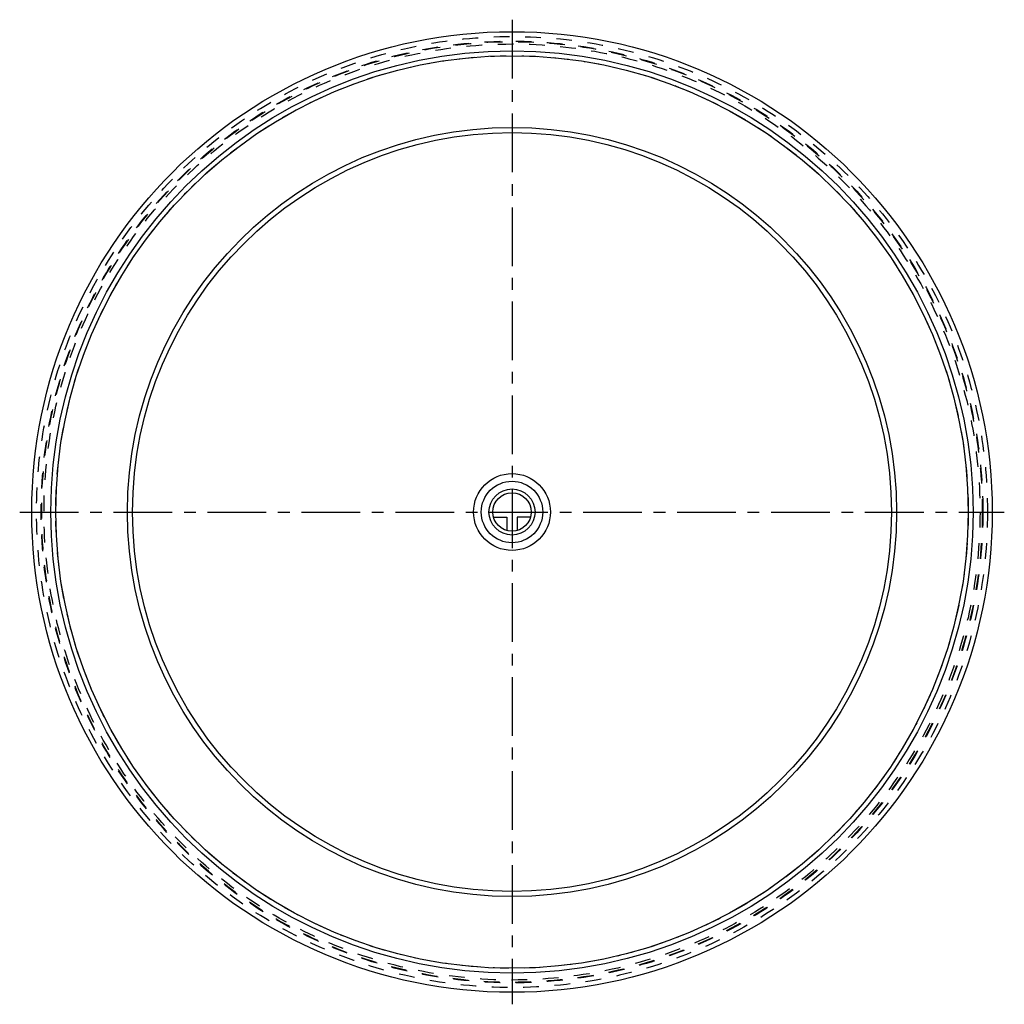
# Model space of a CAD drawing. Header units: millimetres. Extents: x 295 to 705, y 295 to 705.
import ezdxf

# ---------------------------------------------------------------- set-up
doc = ezdxf.new("R2010")
doc.units = ezdxf.units.MM
doc.header["$LTSCALE"] = 65.185185
doc.linetypes.add('CENTER', pattern=[0.6, 0.375, -0.075, 0.075, -0.075])
doc.linetypes.add('HIDDEN', pattern=[0.2, 0.1, -0.1])
for name, color, linetype in [('FASEN', 7, 'CONTINUOUS'), ('KOERPER', 7, 'CONTINUOUS'), ('KONST.EL_MIT_GEO', 7, 'CONTINUOUS'), ('KURVEN', 7, 'CONTINUOUS'), ('L1', 7, 'CONTINUOUS')]:
    doc.layers.add(name, color=color, linetype=linetype)

msp = doc.modelspace()

# ---------------------------------------------------------------- linework, layer by layer
at = {"layer": 'FASEN', "color": 7, "linetype": 'Continuous'}
for radius in [160.14, 158]:
    msp.add_circle((500, 500), radius, dxfattribs=at)
at = {"layer": 'KOERPER', "color": 7, "linetype": 'Continuous'}
for radius in [200, 190]:
    msp.add_circle((500, 500), radius, dxfattribs=at)
at = {"layer": 'KOERPER', "color": 8, "linetype": 'HIDDEN'}
for radius in [198, 196.07, 195.86, 194.89]:
    msp.add_circle((500, 500), radius, dxfattribs=at)
at = {"layer": 'KONST.EL_MIT_GEO', "color": 7, "linetype": 'Continuous'}
msp.add_circle((500, 500), 192, dxfattribs=at)
at = {"layer": 'KONST.EL_MIT_GEO', "color": 8, "linetype": 'HIDDEN'}
msp.add_circle((500, 500), 190, dxfattribs=at)
at = {"layer": 'KURVEN', "color": 40, "linetype": 'Continuous'}
for p, q in [((490.4, 500), (508, 500)), ((492.31, 497.8), (497.8, 497.8)), ((497.8, 497.8), (497.8, 492.31)), ((500, 500), (500, 490.4)), ((502.2, 497.8), (502.2, 492.31)), ((507.69, 497.8), (502.2, 497.8))]:
    msp.add_line(p, q, dxfattribs=at)
for radius in [16, 12.8, 9.6, 8]:
    msp.add_circle((500, 500), radius, dxfattribs=at)
at = {"layer": 'L1', "color": 2, "linetype": 'CENTER'}
for p, q in [((500, 705), (500, 295)), ((294.99, 500), (705.01, 500))]:
    msp.add_line(p, q, dxfattribs=at)

doc.saveas('drawing.dxf')
